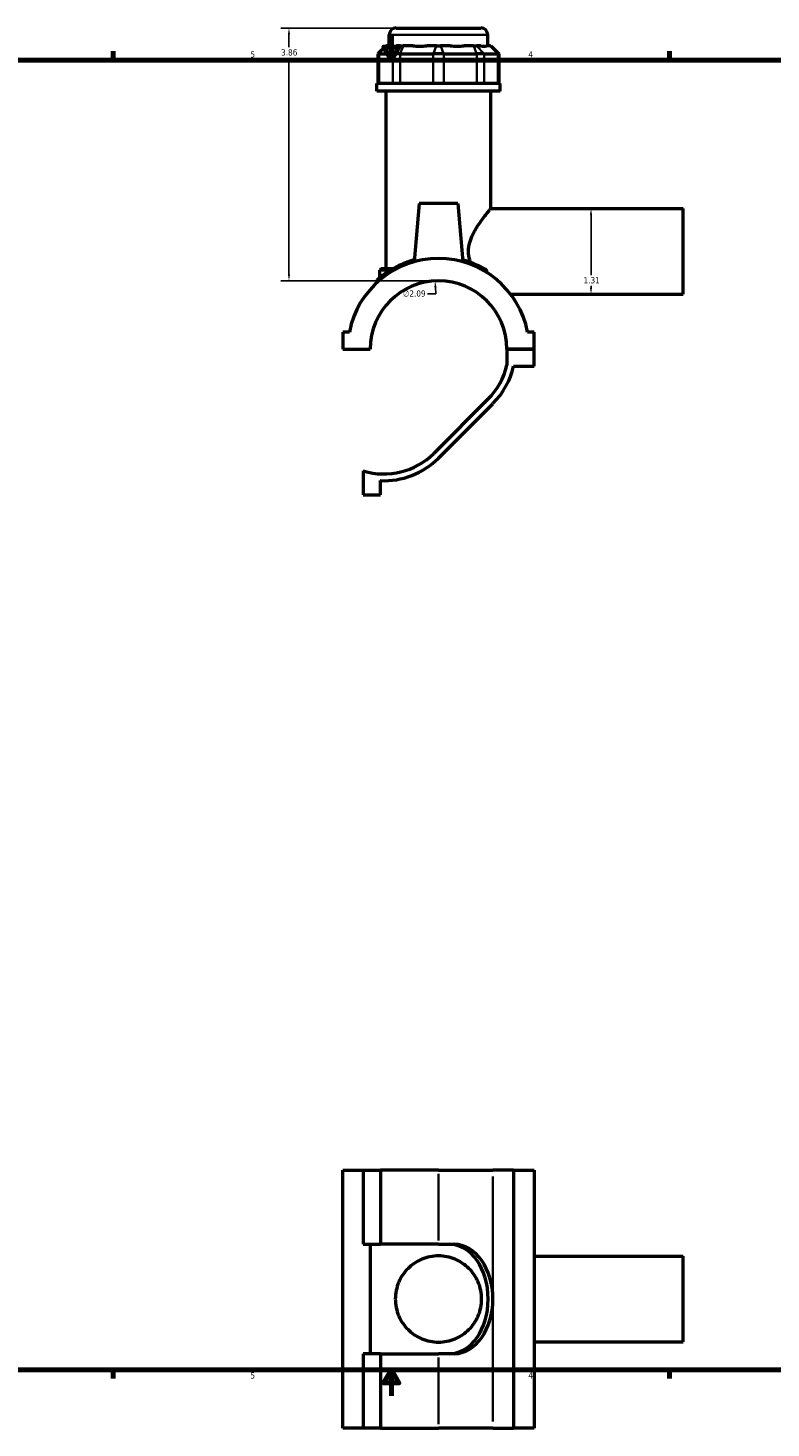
# Model space of a CAD drawing. Header units: inches. Extents: x 0.1 to 45.5, y 0.1 to 44.9.
# Tile 2 of 6: x 11.4 to 22.8, y 0.1 to 21.5. Entities that reach past the tile are written whole.
import ezdxf

# ---------------------------------------------------------------- set-up
doc = ezdxf.new("R2010")
doc.units = ezdxf.units.IN
doc.header["$MEASUREMENT"] = 0
for name, color, linetype, lineweight in [('Border (ANSI)', 7, 'Continuous', 70), ('Dimension (ANSI)', 7, 'Continuous', 25), ('Visible (ANSI)', 7, 'Continuous', 50), ('Visible Narrow (ANSI)', 7, 'Continuous', 35)]:
    doc.layers.add(name, color=color, linetype=linetype, lineweight=lineweight)
doc.styles.add('Note Text (ANSI)', font='tahoma.ttf')
doc.dimstyles.new('Default (ANSI)', dxfattribs={"dimtxt": 0.094488, "dimasz": 0.098425, "dimexe": 0.125, "dimexo": 0.0625, "dimgap": 0.031496, "dimtad": 0, "dimtih": 1, "dimtoh": 1, "dimrnd": 1e-08, "dimzin": 4, "dimdsep": 46, "dimtxsty": 'Note Text (ANSI)', "dimcen": 0.09, "dimdle": 0.393701, "dimclrd": 256, "dimclre": 256, "dimclrt": 5, "dimadec": 0, "dimazin": 1, "dimtfac": 1, "dimtofl": 0, "dimtmove": 0, "dimatfit": 3, "dimfxl": 1, "dimtolj": 1, "dimtzin": 4, "dimlwd": -1, "dimlwe": -1, "dimarcsym": 0})

# ---------------------------------------------------------------- blocks, each defined once
blk = doc.blocks.new('Borders Default Border')
at = {"layer": 'Border (ANSI)'}
for p, q in [((12.75, 21), (12.75, 21.134)), ((21.25, 21), (21.25, 21.134)), ((12.75, 1), (12.75, 0.866)), ((21.25, 1), (21.25, 0.866))]:
    blk.add_line(p, q, dxfattribs=at)
at = {"layer": 'Border (ANSI)', "flags": 128}
for points in [[(17, 21.4), (17, 21), (16.885, 21.2), (17.115, 21.2), (17, 21)], [(0.5, 1), (0.5, 21), (33.5, 21), (33.5, 1), (0.5, 1)], [(17, 0.6), (17, 1), (16.885, 0.8), (17.115, 0.8), (17, 1)]]:
    blk.add_lwpolyline(points, dxfattribs=at)
at = {"layer": 'Border (ANSI)', "color": 5, "true_color": 0x0000ff, "char_height": 0.0945, "attachment_point": 7, "style": 'Note Text (ANSI)'}
for s, insert in [('5', (14.847, 21.038)), ('4', (19.092, 21.04)), ('5', (14.847, 0.864)), ('4', (19.092, 0.866))]:
    blk.add_mtext(s, dxfattribs=dict(at, insert=insert))
blk = doc.blocks.new('*D6')
at = {"layer": 'Defpoints', "color": 0, "transparency": 16777216}
for p in [(17.669, 17.629), (17.771, 15.541)]:
    blk.add_point(p, dxfattribs=at)
at = {"layer": 'Dimension (ANSI)', "transparency": 16777216}
for p, q in [((17.553, 17.432), (17.679, 17.432)), ((17.679, 17.432), (17.674, 17.531))]:
    blk.add_line(p, q, dxfattribs=at)
blk.add_solid([(17.69, 17.532), (17.657, 17.53), (17.669, 17.629)], dxfattribs=at)
at = {"layer": 'Dimension (ANSI)', "color": 5, "transparency": 16777216, "insert": (17.178, 17.483), "char_height": 0.0945, "attachment_point": 1, "style": 'Note Text (ANSI)'}
blk.add_mtext('\\A1;∅2.09', dxfattribs=at)
blk = doc.blocks.new('*D7')
at = {"layer": 'Defpoints', "color": 0, "transparency": 16777216}
for p in [(20.05, 18.736), (20.05, 17.425), (20.179, 17.425)]:
    blk.add_point(p, dxfattribs=at)
at = {"layer": 'Dimension (ANSI)', "transparency": 16777216}
for p, q in [((20.05, 18.637), (20.05, 17.716)), ((20.05, 17.523), (20.05, 17.555))]:
    blk.add_line(p, q, dxfattribs=at)
for points in [[(20.034, 18.637), (20.066, 18.637), (20.05, 18.736)], [(20.034, 17.523), (20.066, 17.523), (20.05, 17.425)]]:
    blk.add_solid(points, dxfattribs=at)
at = {"layer": 'Dimension (ANSI)', "color": 5, "transparency": 16777216, "insert": (19.936, 17.685), "char_height": 0.0945, "attachment_point": 1, "style": 'Note Text (ANSI)'}
blk.add_mtext('\\A1;1.31', dxfattribs=at)
blk = doc.blocks.new('*D8')
at = {"layer": 'Defpoints', "color": 0, "transparency": 16777216}
for p in [(15.436, 21.49), (17.072, 21.49), (17.72, 17.63)]:
    blk.add_point(p, dxfattribs=at)
at = {"layer": 'Dimension (ANSI)', "transparency": 16777216}
for p, q in [((17.009, 21.49), (15.311, 21.49)), ((15.436, 21.392), (15.436, 21.196)), ((15.436, 17.729), (15.436, 21.034)), ((17.657, 17.63), (15.311, 17.63))]:
    blk.add_line(p, q, dxfattribs=at)
for points in [[(15.42, 21.392), (15.453, 21.392), (15.436, 21.49)], [(15.42, 17.729), (15.453, 17.729), (15.436, 17.63)]]:
    blk.add_solid(points, dxfattribs=at)
at = {"layer": 'Dimension (ANSI)', "color": 5, "transparency": 16777216, "insert": (15.316, 21.165), "char_height": 0.0945, "attachment_point": 1, "style": 'Note Text (ANSI)'}
blk.add_mtext('\\A1;3.86', dxfattribs=at)

msp = doc.modelspace()

# ---------------------------------------------------------------- linework, layer by layer
at = {"layer": 'Visible (ANSI)'}
for p, q in [((16.967, 21.22), (16.967, 21.386)), ((17.072, 21.49), (18.368, 21.49)), ((18.472, 21.22), (18.472, 21.386)), ((16.922, 21.22), (16.796, 21.095)), ((16.922, 21.22), (16.928, 21.22)), ((16.989, 21.22), (16.928, 21.22)), ((17.137, 21.22), (17.077, 21.22)), ((17.137, 21.22), (17.183, 21.22)), ((17.329, 21.22), (17.183, 21.22)), ((17.688, 21.22), (17.542, 21.22)), ((17.688, 21.22), (17.752, 21.22)), ((17.898, 21.22), (17.752, 21.22)), ((18.257, 21.22), (18.111, 21.22)), ((18.257, 21.22), (18.302, 21.22)), ((18.363, 21.22), (18.302, 21.22)), ((18.512, 21.22), (18.451, 21.22)), ((18.512, 21.22), (18.518, 21.22)), ((18.518, 21.22), (18.643, 21.095)), ((16.812, 21.095), (16.796, 21.095)), ((16.796, 21.095), (16.796, 20.641)), ((16.812, 21.095), (17.022, 21.095)), ((17.135, 21.095), (17.022, 21.095)), ((17.135, 21.095), (17.64, 21.095)), ((17.8, 21.095), (17.64, 21.095)), ((17.8, 21.095), (18.305, 21.095)), ((18.418, 21.095), (18.305, 21.095)), ((18.418, 21.095), (18.627, 21.095)), ((18.643, 21.095), (18.627, 21.095)), ((18.643, 21.095), (18.643, 20.641)), ((18.661, 20.641), (16.779, 20.641)), ((16.779, 20.525), (16.779, 20.641)), ((18.661, 20.525), (16.779, 20.525)), ((16.92, 17.815), (16.92, 20.525)), ((18.52, 18.736), (18.52, 20.525)), ((18.661, 20.525), (18.661, 20.641)), ((17.425, 18.811), (17.347, 17.92)), ((18.015, 18.811), (17.425, 18.811)), ((18.015, 18.811), (18.093, 17.92)), ((18.52, 18.736), (21.46, 18.736)), ((21.46, 17.425), (21.46, 18.736)), ((16.847, 17.815), (16.826, 17.794)), ((16.989, 17.794), (16.826, 17.794)), ((16.826, 17.68), (16.826, 17.794)), ((16.847, 17.815), (17.024, 17.815)), ((16.779, 17.63), (16.779, 17.603)), ((18.823, 17.425), (21.46, 17.425)), ((16.359, 16.846), (16.26, 16.846)), ((16.26, 16.846), (16.26, 16.587)), ((19.18, 16.846), (19.081, 16.846)), ((19.18, 16.587), (19.18, 16.846)), ((16.26, 16.587), (16.675, 16.587)), ((18.765, 16.587), (19.18, 16.587)), ((19.18, 16.587), (18.765, 16.587)), ((18.765, 16.587), (18.765, 16.339)), ((19.18, 16.328), (19.18, 16.587)), ((18.868, 16.328), (19.18, 16.328)), ((18.479, 15.826), (17.647, 14.994)), ((17.72, 14.922), (18.552, 15.753)), ((16.572, 14.727), (16.572, 14.361)), ((16.832, 14.361), (16.832, 14.579)), ((16.572, 14.361), (16.832, 14.361)), ((16.26, 4.05), (16.572, 4.05)), ((16.26, 0.11), (16.26, 4.05)), ((16.572, 4.05), (16.572, 2.917)), ((16.572, 4.05), (16.832, 4.05)), ((16.832, 4.05), (16.832, 2.917)), ((17.72, 4.05), (16.832, 4.05)), ((17.72, 4.05), (18.552, 4.05)), ((18.868, 4.05), (18.552, 4.05)), ((18.868, 4.05), (18.868, 0.11)), ((18.868, 4.05), (19.18, 4.05)), ((19.18, 4.05), (19.18, 0.11)), ((16.572, 2.917), (16.832, 2.917)), ((16.675, 2.917), (16.675, 1.244)), ((17.72, 2.917), (16.832, 2.917)), ((17.72, 2.917), (17.96, 2.917)), ((19.18, 2.736), (21.46, 2.736)), ((21.46, 1.425), (21.46, 2.736)), ((19.18, 1.425), (21.46, 1.425)), ((16.832, 1.244), (16.572, 1.244)), ((16.572, 1.244), (16.572, 0.11)), ((16.832, 1.244), (17.72, 1.244)), ((16.832, 1.244), (16.832, 0.11)), ((17.96, 1.244), (17.72, 1.244)), ((16.572, 0.11), (16.26, 0.11)), ((16.832, 0.11), (16.572, 0.11)), ((16.832, 0.11), (17.72, 0.11)), ((18.552, 0.11), (17.72, 0.11)), ((18.552, 0.11), (18.868, 0.11)), ((19.18, 0.11), (18.868, 0.11))]:
    msp.add_line(p, q, dxfattribs=at)
for centre, radius, start, end in [((17.072, 21.386), 0.105, 90, 180), ((18.368, 21.386), 0.105, 0, 90), ((17.72, 16.585), 1.386, 10.8674, 169.1326), ((17.72, 16.585), 1.045, 0.1079, 179.8921), ((16.8, 17.63), 0.0209, 131.3503, 180), ((17.72, 16.585), 1.074, 315, 346.768), ((17.72, 16.585), 1.176, 315, 347.3594), ((16.888, 15.753), 1.074, 252.8865, 315), ((16.888, 15.753), 1.176, 267.2404, 315)]:
    msp.add_arc(centre, radius, start, end, dxfattribs=at)
for centre, major_axis, ratio, start_param, end_param in [((17.72, 21.964), (-0.738, -0.738), 0.198912, 0.042463, 0.350237), ((17.72, 21.964), (0.626, 0.626), 0.668179, 3.576754, 3.884528), ((17.72, 21.964), (0.626, -0.626), 0.668179, 5.54025, 5.848024), ((17.72, 21.964), (0.738, -0.738), 0.198912, 5.932949, 6.240723), ((17.888, 2.08), (0, 0.836), 0.707107, 4.712389, 6.283185), ((17.96, 2.08), (0, 0.836), 0.707107, 4.712389, 6.283185), ((17.888, 2.08), (0, -0.836), 0.707107, 0, 1.570796), ((17.96, 2.08), (0, -0.836), 0.707107, 0, 1.570796)]:
    msp.add_ellipse(centre, major_axis=major_axis, ratio=ratio, start_param=start_param, end_param=end_param, dxfattribs=at)
for points, knots in [([(18.208, 17.911), (18.204, 17.923), (18.2, 17.935), (18.185, 17.991), (18.178, 18.035), (18.178, 18.125), (18.185, 18.17), (18.209, 18.256), (18.226, 18.298), (18.264, 18.376), (18.286, 18.414), (18.329, 18.483), (18.351, 18.515), (18.391, 18.571), (18.411, 18.598), (18.447, 18.645), (18.463, 18.666), (18.491, 18.7), (18.501, 18.714), (18.516, 18.731), (18.52, 18.736), (18.52, 18.736)], [-5.852941, -5.852941, -5.852941, -5.852941, -5.75501, -5.75501, -5.410578, -5.410578, -5.066146, -5.066146, -4.721714, -4.721714, -4.377283, -4.377283, -4.032851, -4.032851, -3.70096, -3.70096, -3.36907, -3.36907, -3.037179, -3.037179, -2.705289, -2.705289, -2.705289, -2.705289]), ([(17.349, 17.949), (17.288, 17.932), (17.229, 17.912), (17.087, 17.852), (17.01, 17.809), (16.889, 17.73), (16.843, 17.694), (16.8, 17.658), (16.79, 17.649), (16.786, 17.646), (16.786, 17.646), (16.786, 17.646)], [12.201023, 12.201023, 12.201023, 12.201023, 12.714794, 12.714794, 13.5746, 13.5746, 14.411086, 14.411086, 14.90522, 14.90522, 14.99821, 14.99821, 14.99821, 14.99821]), ([(18.432, 17.806), (18.42, 17.813), (18.407, 17.82), (18.322, 17.866), (18.235, 17.905), (18.122, 17.94), (18.107, 17.944), (18.091, 17.949)], [9.180464, 9.180464, 9.180464, 9.180464, 9.325681, 9.325681, 10.163662, 10.163662, 10.296283, 10.296283, 10.296283, 10.296283]), ([(18.461, 17.774), (18.459, 17.778), (18.456, 17.783), (18.449, 17.792), (18.445, 17.796), (18.437, 17.802), (18.435, 17.804), (18.432, 17.806)], [-0.1220985, -0.1220985, -0.1220985, -0.1220985, -0.0748134, -0.0748134, -0.0271225, -0.0271225, 0, 0, 0, 0]), ([(17.061, 2.08), (17.061, 2.123), (17.066, 2.167), (17.083, 2.253), (17.096, 2.296), (17.147, 2.416), (17.197, 2.489), (17.283, 2.574), (17.315, 2.601), (17.386, 2.649), (17.424, 2.67), (17.505, 2.704), (17.547, 2.717), (17.634, 2.735), (17.677, 2.739), (17.763, 2.739), (17.806, 2.735), (17.892, 2.717), (17.935, 2.704), (18.016, 2.67), (18.054, 2.649), (18.125, 2.601), (18.157, 2.574), (18.243, 2.489), (18.293, 2.416), (18.344, 2.296), (18.357, 2.253), (18.374, 2.167), (18.378, 2.123), (18.378, 2.037), (18.374, 1.993), (18.357, 1.907), (18.344, 1.865), (18.293, 1.744), (18.243, 1.672), (18.157, 1.586), (18.125, 1.559), (18.054, 1.511), (18.016, 1.49), (17.935, 1.456), (17.892, 1.443), (17.806, 1.426), (17.763, 1.422), (17.677, 1.422), (17.634, 1.426), (17.547, 1.443), (17.505, 1.456), (17.424, 1.49), (17.386, 1.511), (17.315, 1.559), (17.283, 1.586), (17.197, 1.672), (17.147, 1.744), (17.096, 1.865), (17.083, 1.907), (17.066, 1.993), (17.061, 2.037), (17.061, 2.08)], [0, 0, 0, 0, 0.327668, 0.327668, 0.655336, 0.655336, 1.310672, 1.310672, 1.635644, 1.635644, 1.960616, 1.960616, 2.285589, 2.285589, 2.610561, 2.610561, 2.935534, 2.935534, 3.260506, 3.260506, 3.585479, 3.585479, 3.910451, 3.910451, 4.565787, 4.565787, 4.893455, 4.893455, 5.221123, 5.221123, 5.548791, 5.548791, 5.876458, 5.876458, 6.531794, 6.531794, 6.856767, 6.856767, 7.181739, 7.181739, 7.506712, 7.506712, 7.831684, 7.831684, 8.156656, 8.156656, 8.481629, 8.481629, 8.806601, 8.806601, 9.131574, 9.131574, 9.78691, 9.78691, 10.114577, 10.114577, 10.442245, 10.442245, 10.442245, 10.442245])]:
    msp.add_open_spline(points, degree=3, knots=knots, dxfattribs=at)
msp.add_open_spline([(18.471, 17.75), (18.468, 17.758), (18.464, 17.766), (18.461, 17.774)], degree=3, dxfattribs=at)
at = {"layer": 'Visible Narrow (ANSI)'}
for p, q in [((18.463, 21.386), (16.977, 21.386)), ((16.922, 21.214), (16.818, 21.101)), ((17.132, 21.214), (17.027, 21.101)), ((17.18, 21.214), (17.137, 21.101)), ((17.685, 21.214), (17.642, 21.101)), ((17.754, 21.214), (17.797, 21.101)), ((18.259, 21.214), (18.303, 21.101)), ((18.308, 21.214), (18.412, 21.101)), ((18.517, 21.214), (18.622, 21.101)), ((16.812, 20.664), (16.812, 21.072)), ((17.022, 21.072), (17.022, 20.664)), ((17.135, 20.664), (17.135, 21.072)), ((17.64, 21.072), (17.64, 20.664)), ((17.8, 20.664), (17.8, 21.072)), ((18.305, 21.072), (18.305, 20.664)), ((18.418, 20.664), (18.418, 21.072)), ((18.627, 21.072), (18.627, 20.664)), ((17.72, 3.994), (17.72, 2.973)), ((18.552, 3.952), (18.552, 2.179)), ((18.552, 1.982), (18.552, 0.209)), ((17.72, 1.187), (17.72, 0.167))]:
    msp.add_line(p, q, dxfattribs=at)
for points, knots in [([(16.779, 17.63), (16.779, 17.63), (16.779, 17.63), (16.783, 17.633), (16.793, 17.642), (16.837, 17.678), (16.883, 17.714), (17.005, 17.791), (17.082, 17.833), (17.226, 17.892), (17.285, 17.912), (17.347, 17.929)], [-14.99821, -14.99821, -14.99821, -14.99821, -14.90522, -14.90522, -14.411086, -14.411086, -13.5746, -13.5746, -12.714794, -12.714794, -12.198058, -12.198058, -12.198058, -12.198058]), ([(18.092, 17.929), (18.109, 17.924), (18.125, 17.92), (18.239, 17.885), (18.326, 17.847), (18.421, 17.797), (18.442, 17.785), (18.461, 17.774)], [-10.299249, -10.299249, -10.299249, -10.299249, -10.163662, -10.163662, -9.325681, -9.325681, -9.08124, -9.08124, -9.08124, -9.08124])]:
    msp.add_open_spline(points, degree=3, knots=knots, dxfattribs=at)

# ---------------------------------------------------------------- block references
msp.add_blockref('Borders Default Border', (0, 0))

# ---------------------------------------------------------------- dimensions: what is measured, and where the dimension line sits
at = {"layer": 'Dimension (ANSI)'}
for base, p1, p2, angle, override, picture, middle in [((15.436, 21.49), (17.72, 17.63), (17.072, 21.49), 90, {"dimgap": 0.031496, "dimdec": 2, "dimtol": 0, "dimlim": 0, "dimtp": 0, "dimtm": 0, "dimtdec": 2, "dimatfit": 1}, '*D8', (15.436, 21.115)), ((20.05, 17.425), (20.05, 18.736), (20.179, 17.425), 270, {"dimgap": 0.031496, "dimdec": 2, "dimse1": 1, "dimse2": 1, "dimtol": 0, "dimlim": 0, "dimtp": 0, "dimtm": 0, "dimtdec": 2, "dimatfit": 1}, '*D7', (20.05, 17.635))]:
    dim = msp.add_linear_dim(base=base, p1=p1, p2=p2, angle=angle, dimstyle='Default (ANSI)', override=override, dxfattribs=at)
    dim.commit()
    dim.dimension.update_dxf_attribs({"geometry": picture, "text_midpoint": middle, "dimtype": 160})
dim = msp.add_diameter_dim_2p(p1=(17.771, 15.541), p2=(17.669, 17.629), dimstyle='Default (ANSI)', override={"dimgap": 0.031496, "dimdec": 2, "dimlfac": 1, "dimtol": 0, "dimlim": 0, "dimtp": 0, "dimtm": 0, "dimtdec": 2}, dxfattribs=at)
dim.commit()
dim.dimension.update_dxf_attribs({"geometry": '*D6', "text_midpoint": (17.35, 17.432), "dimtype": 163})

doc.saveas('drawing.dxf')
